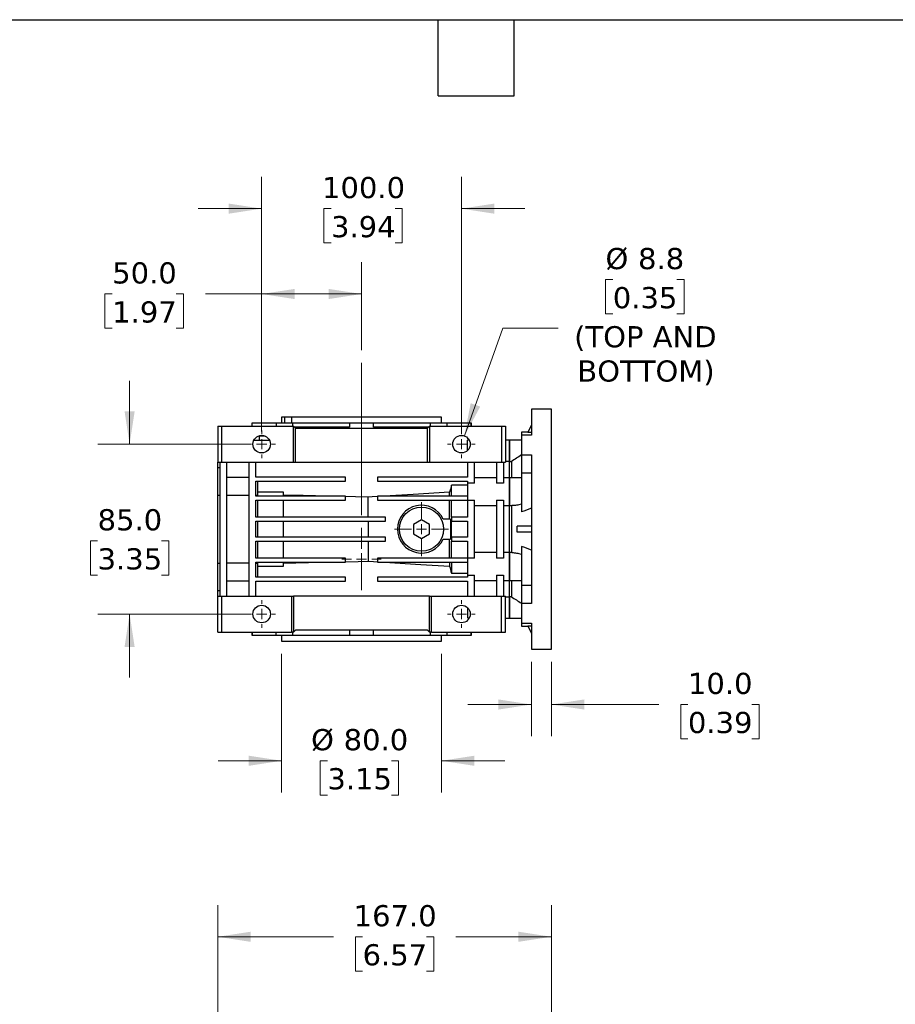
# Model space of a CAD drawing. Header units: millimetres. Extents: x 32 to 1366, y 32 to 1048.
# Tile 4 of 12: x 470 to 908, y 555 to 1048. Entities that reach past the tile are written whole.
import ezdxf

# ---------------------------------------------------------------- set-up
doc = ezdxf.new("R2010")
doc.units = ezdxf.units.MM
doc.header["$LTSCALE"] = 5
doc.linetypes.add('SLD-Center', pattern=[19.05, 15.24, -1.27, 1.27, -1.27])
doc.linetypes.add('SLD-Solid', pattern=[0])
doc.layers.add('TEXT', color=140, linetype='SLD-Solid', lineweight=25)
doc.styles.add('SLDTEXTSTYLE0', font='VERDANA.TTF')
doc.dimstyles.new('SLDDIMSTYLE1', dxfattribs={"dimtxt": 10.790039, "dimasz": 16.51, "dimexe": 0, "dimexo": 0.0625, "dimgap": 2.69751, "dimtad": 0, "dimtih": 1, "dimtoh": 1, "dimrnd": 1e-09, "dimzin": 4, "dimdsep": 46, "dimtxsty": 'SLDTEXTSTYLE0', "dimsah": 1, "dimcen": 0.09, "dimadec": 0, "dimazin": 1, "dimtfac": 1, "dimtmove": 0, "dimatfit": 0, "dimfxl": 0, "dimfrac": 2, "dimtolj": 1, "dimtzin": 12, "dimarcsym": 0})
doc.dimstyles.new('SLDDIMSTYLE3', dxfattribs={"dimtxt": 10.790039, "dimasz": 16.51, "dimexe": 0, "dimexo": 0.0625, "dimgap": 2.69751, "dimtad": 0, "dimtih": 1, "dimtoh": 1, "dimrnd": 1e-09, "dimzin": 4, "dimdsep": 46, "dimtxsty": 'SLDTEXTSTYLE0', "dimsah": 1, "dimcen": 0.09, "dimadec": 0, "dimazin": 1, "dimtfac": 1, "dimtofl": 0, "dimtmove": 0, "dimatfit": 3, "dimfxl": 0, "dimfrac": 2, "dimtolj": 1, "dimtzin": 12, "dimarcsym": 0})
doc.dimstyles.new('SLDDIMSTYLE7', dxfattribs={"dimtxt": 10.790039, "dimasz": 16.51, "dimexe": 0, "dimexo": 0.0625, "dimgap": 2.69751, "dimtad": 0, "dimtih": 1, "dimtoh": 1, "dimrnd": 1e-09, "dimzin": 12, "dimdsep": 46, "dimtxsty": 'SLDTEXTSTYLE0', "dimsah": 1, "dimcen": 0, "dimadec": 0, "dimazin": 3, "dimtfac": 1, "dimtofl": 0, "dimtmove": 0, "dimatfit": 3, "dimfxl": 0, "dimfrac": 2, "dimtolj": 1, "dimtzin": 12, "dimarcsym": 0})

# ---------------------------------------------------------------- blocks, each defined once
blk = doc.blocks.new('_D_6')
at = {"color": 7, "linetype": 'SLD-Solid', "lineweight": 0}
for p, q in [((569.18, 462.12), (569.18, 604.64)), ((736.18, 485.12), (736.18, 604.64)), ((569.18, 588.77), (627.08, 588.77)), ((641.7, 588.77), (638.08, 588.77)), ((638.08, 588.77), (638.08, 571.62)), ((673.77, 588.77), (677.39, 588.77)), ((677.39, 588.77), (677.39, 571.62)), ((736.18, 588.77), (688.39, 588.77)), ((638.08, 571.62), (641.7, 571.62)), ((677.39, 571.62), (673.77, 571.62))]:
    blk.add_line(p, q, dxfattribs=at)
at = {"color": 7, "linetype": 'SLD-Solid', "lineweight": 18}
for points in [[(569.18, 588.77), (585.69, 586.23), (585.69, 591.31)], [(736.18, 588.77), (719.67, 591.31), (719.67, 586.23)]]:
    blk.add_solid(points, dxfattribs=at)
at = {"color": 7, "linetype": 'SLD-Solid', "lineweight": 18, "char_height": 10.583, "attachment_point": 1, "style": 'SLDTEXTSTYLE0'}
for s, insert in [('167.0', (637.22, 604.62)), ('6.57', (641.7, 585.06))]:
    blk.add_mtext(s, dxfattribs=dict(at, insert=insert))
blk = doc.blocks.new('_D_16')
at = {"color": 7, "linetype": 'SLD-Solid', "lineweight": 0}
for p, q in [((766.95, 917.64), (763.33, 917.64)), ((763.33, 917.64), (763.33, 900.49)), ((799.02, 917.64), (802.64, 917.64)), ((802.64, 917.64), (802.64, 900.49)), ((763.33, 900.49), (766.95, 900.49)), ((802.64, 900.49), (799.02, 900.49)), ((692.66, 839.42), (711.88, 893.4)), ((711.88, 893.4), (739.66, 893.4))]:
    blk.add_line(p, q, dxfattribs=at)
at = {"color": 7, "linetype": 'SLD-Solid', "lineweight": 18}
blk.add_solid([(692.66, 839.42), (700.59, 854.12), (695.8, 855.82)], dxfattribs=at)
at = {"color": 7, "linetype": 'SLD-Solid', "lineweight": 18, "char_height": 10.583, "attachment_point": 1, "style": 'SLDTEXTSTYLE0'}
for s, insert in [('%%c', (763.29, 933.5)), ('8.8', (779.59, 933.5)), ('0.35', (766.95, 913.93)), ('(TOP AND', (747.6, 894.37)), ('BOTTOM)', (749.18, 877.22))]:
    blk.add_mtext(s, dxfattribs=dict(at, insert=insert))
blk = doc.blocks.new('_D_17')
at = {"color": 7, "linetype": 'SLD-Solid', "lineweight": 0}
for p, q in [((525.08, 835.28), (525.08, 867.03)), ((584.83, 835.28), (509.21, 835.28)), ((509.05, 786.91), (505.43, 786.91)), ((505.43, 786.91), (505.43, 769.76)), ((541.11, 786.91), (544.74, 786.91)), ((544.74, 786.91), (544.74, 769.76)), ((505.43, 769.76), (509.05, 769.76)), ((544.74, 769.76), (541.11, 769.76)), ((584.83, 750.28), (509.21, 750.28)), ((525.08, 750.28), (525.08, 718.53))]:
    blk.add_line(p, q, dxfattribs=at)
at = {"color": 7, "linetype": 'SLD-Solid', "lineweight": 18}
for points in [[(525.08, 835.28), (527.62, 851.79), (522.54, 851.79)], [(525.08, 750.28), (522.54, 733.77), (527.62, 733.77)]]:
    blk.add_solid(points, dxfattribs=at)
at = {"color": 7, "linetype": 'SLD-Solid', "lineweight": 18, "char_height": 10.583, "attachment_point": 1, "style": 'SLDTEXTSTYLE0'}
for s, insert in [('85.0', (509.05, 802.77)), ('3.35', (509.05, 783.2))]:
    blk.add_mtext(s, dxfattribs=dict(at, insert=insert))
blk = doc.blocks.new('_D_18')
at = {"color": 7, "linetype": 'SLD-Solid', "lineweight": 0}
for p, q in [((591.18, 841.63), (591.18, 969.05)), ((691.18, 841.63), (691.18, 969.05)), ((591.18, 953.18), (559.43, 953.18)), ((625.89, 953.18), (622.26, 953.18)), ((622.26, 953.18), (622.26, 936.03)), ((657.95, 953.18), (661.57, 953.18)), ((661.57, 953.18), (661.57, 936.03)), ((691.18, 953.18), (722.93, 953.18)), ((622.26, 936.03), (625.89, 936.03)), ((661.57, 936.03), (657.95, 936.03))]:
    blk.add_line(p, q, dxfattribs=at)
at = {"color": 7, "linetype": 'SLD-Solid', "lineweight": 18}
for points in [[(591.18, 953.18), (574.67, 955.72), (574.67, 950.64)], [(691.18, 953.18), (707.69, 950.64), (707.69, 955.72)]]:
    blk.add_solid(points, dxfattribs=at)
at = {"color": 7, "linetype": 'SLD-Solid', "lineweight": 18, "char_height": 10.583, "attachment_point": 1, "style": 'SLDTEXTSTYLE0'}
for s, insert in [('100.0', (621.4, 969.04)), ('3.94', (625.89, 949.47))]:
    blk.add_mtext(s, dxfattribs=dict(at, insert=insert))
blk = doc.blocks.new('_D_19')
at = {"color": 7, "linetype": 'SLD-Solid', "lineweight": 0}
for p, q in [((591.18, 841.63), (591.18, 926.34)), ((641.18, 882.38), (641.18, 926.34)), ((516.36, 910.47), (512.74, 910.47)), ((512.74, 910.47), (512.74, 893.32)), ((548.42, 910.47), (552.05, 910.47)), ((552.05, 910.47), (552.05, 893.32)), ((591.18, 910.47), (563.04, 910.47)), ((641.18, 910.47), (591.18, 910.47)), ((512.74, 893.32), (516.36, 893.32)), ((552.05, 893.32), (548.42, 893.32))]:
    blk.add_line(p, q, dxfattribs=at)
at = {"color": 7, "linetype": 'SLD-Solid', "lineweight": 18}
for points in [[(591.18, 910.47), (607.69, 907.93), (607.69, 913.01)], [(641.18, 910.47), (624.67, 913.01), (624.67, 907.93)]]:
    blk.add_solid(points, dxfattribs=at)
at = {"color": 7, "linetype": 'SLD-Solid', "lineweight": 18, "char_height": 10.583, "attachment_point": 1, "style": 'SLDTEXTSTYLE0'}
for s, insert in [('50.0', (516.36, 926.32)), ('1.97', (516.36, 906.76))]:
    blk.add_mtext(s, dxfattribs=dict(at, insert=insert))
blk = doc.blocks.new('_D_20')
at = {"color": 7, "linetype": 'SLD-Solid', "lineweight": 0}
for p, q in [((726.18, 726.43), (726.18, 689.14)), ((736.18, 726.43), (736.18, 689.14)), ((726.18, 705.01), (694.43, 705.01)), ((736.18, 705.01), (789.94, 705.01)), ((804.56, 705.01), (800.93, 705.01)), ((800.93, 705.01), (800.93, 687.86)), ((836.62, 705.01), (840.24, 705.01)), ((840.24, 705.01), (840.24, 687.86)), ((800.93, 687.86), (804.56, 687.86)), ((840.24, 687.86), (836.62, 687.86))]:
    blk.add_line(p, q, dxfattribs=at)
at = {"color": 7, "linetype": 'SLD-Solid', "lineweight": 18}
for points in [[(726.18, 705.01), (709.67, 707.55), (709.67, 702.47)], [(736.18, 705.01), (752.69, 702.47), (752.69, 707.55)]]:
    blk.add_solid(points, dxfattribs=at)
at = {"color": 7, "linetype": 'SLD-Solid', "lineweight": 18, "char_height": 10.583, "attachment_point": 1, "style": 'SLDTEXTSTYLE0'}
for s, insert in [('10.0', (804.56, 720.87)), ('0.39', (804.56, 701.31))]:
    blk.add_mtext(s, dxfattribs=dict(at, insert=insert))
blk = doc.blocks.new('_D_21')
at = {"color": 7, "linetype": 'SLD-Solid', "lineweight": 0}
for p, q in [((601.18, 730.43), (601.18, 660.99)), ((681.18, 730.43), (681.18, 660.99)), ((601.18, 676.86), (569.43, 676.86)), ((624.06, 676.86), (620.44, 676.86)), ((620.44, 676.86), (620.44, 659.71)), ((656.12, 676.86), (659.75, 676.86)), ((659.75, 676.86), (659.75, 659.71)), ((681.18, 676.86), (712.93, 676.86)), ((620.44, 659.71), (624.06, 659.71)), ((659.75, 659.71), (656.12, 659.71))]:
    blk.add_line(p, q, dxfattribs=at)
at = {"color": 7, "linetype": 'SLD-Solid', "lineweight": 18}
for points in [[(601.18, 676.86), (584.67, 679.4), (584.67, 674.32)], [(681.18, 676.86), (697.69, 674.32), (697.69, 679.4)]]:
    blk.add_solid(points, dxfattribs=at)
at = {"color": 7, "linetype": 'SLD-Solid', "lineweight": 18, "char_height": 10.583, "attachment_point": 1, "style": 'SLDTEXTSTYLE0'}
for s, insert in [('%%c', (615.92, 692.72)), ('80.0', (632.21, 692.72)), ('3.15', (624.06, 673.16))]:
    blk.add_mtext(s, dxfattribs=dict(at, insert=insert))
blk = doc.blocks.new('SW_CENTERMARKSYMBOL_18')
at = {"color": 0, "linetype": 'SLD-Solid', "lineweight": 18}
for p, q in [((0, 5.08), (0, 13.54)), ((-5.08, 0), (-13.54, 0)), ((0, 0), (-2.54, 0)), ((0, 0), (0, 2.54)), ((0, 0), (0, -2.54)), ((0, 0), (2.54, 0)), ((5.08, 0), (13.54, 0)), ((0, -5.08), (0, -13.54))]:
    blk.add_line(p, q, dxfattribs=at)
blk = doc.blocks.new('SW_CENTERMARKSYMBOL_19')
at = {"color": 0, "linetype": 'SLD-Solid', "lineweight": 18}
for p, q in [((0, 5.08), (0, 6.93)), ((-5.08, 0), (-6.93, 0)), ((0, 0), (-2.54, 0)), ((0, 0), (0, 2.54)), ((0, 0), (0, -2.54)), ((0, 0), (2.54, 0)), ((5.08, 0), (6.93, 0)), ((0, -5.08), (0, -6.93))]:
    blk.add_line(p, q, dxfattribs=at)
blk = doc.blocks.new('SW_CENTERMARKSYMBOL_20')
at = {"color": 0, "linetype": 'SLD-Solid', "lineweight": 18}
for p, q in [((0, 5.08), (0, 6.93)), ((-5.08, 0), (-6.93, 0)), ((0, 0), (-2.54, 0)), ((0, 0), (0, 2.54)), ((0, 0), (0, -2.54)), ((0, 0), (2.54, 0)), ((5.08, 0), (6.93, 0)), ((0, -5.08), (0, -6.93))]:
    blk.add_line(p, q, dxfattribs=at)
blk = doc.blocks.new('SW_CENTERMARKSYMBOL_21')
at = {"color": 0, "linetype": 'SLD-Solid', "lineweight": 18}
for p, q in [((0, 5.08), (0, 6.93)), ((-5.08, 0), (-6.93, 0)), ((0, 0), (-2.54, 0)), ((0, 0), (0, 2.54)), ((0, 0), (0, -2.54)), ((0, 0), (2.54, 0)), ((5.08, 0), (6.93, 0)), ((0, -5.08), (0, -6.93))]:
    blk.add_line(p, q, dxfattribs=at)
blk = doc.blocks.new('SW_CENTERMARKSYMBOL_22')
at = {"color": 0, "linetype": 'SLD-Solid', "lineweight": 18}
for p, q in [((0, 5.08), (0, 6.93)), ((-5.08, 0), (-6.93, 0)), ((0, 0), (-2.54, 0)), ((0, 0), (0, 2.54)), ((0, 0), (0, -2.54)), ((0, 0), (2.54, 0)), ((5.08, 0), (6.93, 0)), ((0, -5.08), (0, -6.93))]:
    blk.add_line(p, q, dxfattribs=at)
blk = doc.blocks.new('SW_CENTERMARKSYMBOL_23')
at = {"color": 0, "linetype": 'SLD-Solid', "lineweight": 18}
for p, q in [((0, 5.08), (0, 9.79)), ((-5.08, 0), (-9.79, 0)), ((0, 0), (-2.54, 0)), ((0, 0), (0, 2.54)), ((0, 0), (0, -2.54)), ((0, 0), (2.54, 0)), ((5.08, 0), (9.79, 0)), ((0, -5.08), (0, -9.79))]:
    blk.add_line(p, q, dxfattribs=at)

msp = doc.modelspace()

# ---------------------------------------------------------------- linework, layer by layer
at = {"color": 7, "linetype": 'SLD-Center', "lineweight": 18}
msp.add_line((641.183, 876.032), (641.183, 762.282), dxfattribs=at)
for p, q in [((736.183, 852.782), (726.183, 852.782)), ((726.183, 852.782), (726.183, 839.868)), ((736.183, 732.782), (736.183, 852.782)), ((601.183, 848.782), (601.183, 845.782)), ((602.827, 848.782), (601.183, 848.782)), ((602.827, 845.782), (602.827, 848.782)), ((606.037, 848.782), (602.827, 848.782)), ((606.037, 848.782), (606.037, 845.782)), ((681.183, 848.782), (606.037, 848.782)), ((681.183, 845.782), (681.183, 848.782)), ((569.183, 844.282), (569.183, 826.282)), ((569.183, 844.282), (571.183, 844.282)), ((571.183, 826.282), (571.183, 844.282)), ((571.183, 844.282), (607.183, 844.282)), ((586.183, 845.782), (586.183, 844.282)), ((586.469, 845.782), (586.183, 845.782)), ((586.469, 844.282), (586.469, 845.782)), ((598.535, 845.782), (586.469, 845.782)), ((598.535, 844.282), (598.535, 845.782)), ((606.768, 845.782), (598.535, 845.782)), ((606.768, 844.282), (606.768, 845.782)), ((635.182, 845.782), (606.768, 845.782)), ((607.183, 826.282), (607.183, 844.282)), ((608.183, 843.282), (607.183, 844.282)), ((635.182, 843.782), (607.683, 843.782)), ((608.183, 826.282), (608.183, 843.282)), ((608.183, 843.282), (674.183, 843.282)), ((635.182, 845.782), (635.182, 843.782)), ((647.185, 845.782), (635.182, 845.782)), ((647.185, 843.782), (647.185, 845.782)), ((675.598, 845.782), (647.185, 845.782)), ((674.683, 843.782), (647.185, 843.782)), ((674.183, 843.282), (675.183, 844.282)), ((674.183, 826.282), (674.183, 843.282)), ((675.183, 844.282), (675.183, 826.282)), ((675.183, 844.282), (711.183, 844.282)), ((675.598, 845.782), (675.598, 844.282)), ((684.086, 845.782), (675.598, 845.782)), ((684.086, 844.282), (684.086, 845.782)), ((695.855, 845.782), (684.086, 845.782)), ((695.855, 845.782), (695.855, 844.282)), ((696.183, 845.782), (695.855, 845.782)), ((696.183, 844.282), (696.183, 845.782)), ((711.183, 844.282), (711.183, 826.282)), ((711.183, 844.282), (713.183, 844.282)), ((713.183, 844.282), (713.183, 826.282)), ((726.183, 845.036), (724.466, 841.179)), ((589.89, 839.282), (589.89, 837.282)), ((592.992, 839.282), (589.89, 839.282)), ((724.506, 841.282), (721.183, 841.282)), ((721.183, 841.282), (721.183, 839.868)), ((721.183, 839.868), (721.183, 829.969)), ((726.183, 839.868), (721.183, 839.868)), ((726.183, 841.179), (724.466, 841.179)), ((587.275, 837.282), (595.091, 837.282)), ((695.091, 837.282), (694.183, 837.282)), ((694.183, 832.077), (694.183, 837.282)), ((715.183, 837.282), (713.183, 837.282)), ((721.183, 837.282), (715.183, 837.282)), ((715.183, 826.749), (715.183, 837.282)), ((715.183, 837.282), (715.183, 826.749)), ((721.183, 829.969), (726.183, 829.969)), ((721.183, 829.969), (721.183, 820.984)), ((726.183, 829.969), (726.183, 755.595)), ((569.183, 826.282), (570.183, 826.282)), ((569.183, 823.47), (569.183, 826.282)), ((570.183, 823.47), (569.183, 823.47)), ((569.183, 809.827), (569.183, 823.47)), ((570.183, 826.282), (571.183, 826.282)), ((570.183, 826.282), (570.183, 759.282)), ((571.183, 826.282), (607.183, 826.282)), ((573.683, 759.282), (573.683, 826.282)), ((584.683, 826.282), (584.683, 759.282)), ((588.183, 818.782), (588.183, 826.282)), ((607.183, 826.282), (608.183, 826.282)), ((608.183, 826.282), (674.183, 826.282)), ((674.183, 826.282), (675.183, 826.282)), ((675.183, 826.282), (711.183, 826.282)), ((694.183, 826.282), (694.183, 818.782)), ((697.683, 815.831), (697.683, 826.282)), ((708.683, 826.282), (708.683, 815.831)), ((711.183, 826.282), (712.183, 826.282)), ((712.183, 826.282), (713.183, 826.282)), ((712.183, 826.282), (712.183, 815.831)), ((713.183, 826.749), (715.183, 826.749)), ((715.183, 818.532), (715.183, 826.749)), ((715.183, 826.638), (716.183, 826.638)), ((716.183, 826.638), (716.183, 818.532)), ((584.683, 818.629), (573.683, 818.629)), ((633.183, 818.782), (588.183, 818.782)), ((633.183, 816.782), (633.183, 818.782)), ((694.183, 818.782), (649.183, 818.782)), ((649.183, 818.782), (649.183, 816.782)), ((708.683, 818.532), (697.683, 818.532)), ((715.183, 818.532), (712.183, 818.532)), ((721.183, 818.532), (715.183, 818.532)), ((715.183, 804.532), (715.183, 818.532)), ((715.183, 818.532), (715.183, 804.532)), ((721.183, 820.984), (726.183, 820.984)), ((721.183, 820.984), (721.183, 801.406)), ((588.183, 816.782), (633.183, 816.782)), ((588.183, 809.282), (588.183, 816.782)), ((589.183, 809.827), (589.183, 816.782)), ((649.183, 816.782), (694.183, 816.782)), ((694.183, 814.823), (686.183, 814.823)), ((686.183, 809.282), (686.183, 814.823)), ((694.183, 816.782), (694.183, 815.831)), ((697.683, 815.831), (694.183, 815.831)), ((694.183, 815.831), (694.183, 807.233)), ((712.183, 815.831), (708.683, 815.831)), ((569.183, 809.827), (570.183, 809.827)), ((569.183, 775.737), (569.183, 809.827)), ((573.683, 809.827), (584.683, 809.827)), ((588.183, 809.827), (589.183, 809.827)), ((633.183, 809.282), (588.183, 809.282)), ((602.183, 811.27), (589.183, 811.27)), ((589.183, 809.282), (589.183, 809.827)), ((602.183, 809.282), (602.183, 811.27)), ((633.183, 807.282), (633.183, 809.282)), ((644.433, 798.782), (644.433, 808.779)), ((649.183, 809.282), (649.183, 807.282)), ((694.183, 809.282), (649.183, 809.282)), ((685.223, 809.282), (685.223, 811.27)), ((588.183, 807.282), (633.183, 807.282)), ((588.183, 798.782), (588.183, 807.282)), ((589.183, 798.782), (589.183, 807.282)), ((602.183, 798.782), (602.183, 807.282)), ((649.183, 807.282), (694.183, 807.282)), ((685.223, 797.782), (685.223, 807.282)), ((686.183, 798.782), (686.183, 807.282)), ((694.183, 807.233), (697.683, 807.233)), ((694.183, 807.233), (694.183, 798.782)), ((697.683, 778.331), (697.683, 807.233)), ((697.683, 804.532), (708.683, 804.532)), ((708.683, 807.233), (712.183, 807.233)), ((708.683, 807.233), (708.683, 778.331)), ((712.183, 807.233), (712.183, 778.331)), ((712.183, 804.532), (715.183, 804.532)), ((715.183, 804.532), (716.414, 804.532)), ((715.183, 781.032), (715.183, 804.532)), ((716.183, 804.534), (716.183, 781.03)), ((653.183, 798.782), (588.183, 798.782)), ((653.183, 796.782), (653.183, 798.782)), ((686.183, 798.782), (686.183, 796.782)), ((694.183, 798.782), (686.183, 798.782)), ((588.183, 796.782), (653.183, 796.782)), ((588.183, 788.782), (588.183, 796.782)), ((589.183, 788.782), (589.183, 796.782)), ((602.183, 788.782), (602.183, 796.782)), ((644.433, 796.782), (644.433, 788.782)), ((671.183, 797.401), (667.183, 795.091)), ((667.183, 795.091), (667.183, 790.473)), ((675.183, 795.091), (671.183, 797.401)), ((675.183, 790.473), (675.183, 795.091)), ((685.778, 797.782), (682.092, 797.782)), ((686.183, 796.782), (694.183, 796.782)), ((686.183, 788.782), (686.183, 796.782)), ((694.183, 796.782), (694.183, 788.782)), ((726.183, 794.282), (719.088, 794.282)), ((653.183, 788.782), (588.183, 788.782)), ((653.183, 786.782), (653.183, 788.782)), ((667.183, 790.473), (671.183, 788.163)), ((671.183, 788.163), (675.183, 790.473)), ((694.183, 788.782), (686.183, 788.782)), ((686.183, 788.782), (686.183, 786.782)), ((726.183, 791.282), (719.088, 791.282)), ((588.183, 786.782), (653.183, 786.782)), ((588.183, 778.282), (588.183, 786.782)), ((589.183, 778.282), (589.183, 786.782)), ((602.183, 778.282), (602.183, 786.782)), ((644.433, 786.782), (644.433, 776.785)), ((682.092, 787.782), (685.778, 787.782)), ((685.223, 778.282), (685.223, 787.782)), ((686.183, 786.782), (694.183, 786.782)), ((686.183, 778.282), (686.183, 786.782)), ((694.183, 786.782), (694.183, 778.331)), ((721.183, 784.158), (721.183, 764.58)), ((708.683, 781.032), (697.683, 781.032)), ((715.183, 781.032), (712.183, 781.032)), ((716.414, 781.032), (715.183, 781.032)), ((715.183, 767.032), (715.183, 781.032)), ((715.183, 781.032), (715.183, 767.032)), ((569.183, 775.737), (570.183, 775.737)), ((569.183, 762.094), (569.183, 775.737)), ((584.683, 775.737), (573.683, 775.737)), ((633.183, 778.282), (588.183, 778.282)), ((588.183, 776.282), (633.183, 776.282)), ((588.183, 768.782), (588.183, 776.282)), ((588.183, 775.737), (589.183, 775.737)), ((589.183, 775.737), (589.183, 776.282)), ((589.183, 768.782), (589.183, 775.737)), ((589.183, 774.294), (602.183, 774.294)), ((602.183, 774.294), (602.183, 776.282)), ((633.183, 776.282), (633.183, 778.282)), ((649.183, 778.282), (649.183, 776.282)), ((694.183, 778.282), (649.183, 778.282)), ((649.183, 776.282), (694.183, 776.282)), ((685.223, 776.282), (685.223, 774.294)), ((686.183, 776.282), (686.183, 770.741)), ((697.683, 778.331), (694.183, 778.331)), ((694.183, 778.331), (694.183, 769.733)), ((712.183, 778.331), (708.683, 778.331)), ((633.183, 768.782), (588.183, 768.782)), ((633.183, 766.782), (633.183, 768.782)), ((649.183, 768.782), (649.183, 766.782)), ((694.183, 768.782), (649.183, 768.782)), ((686.183, 770.741), (694.183, 770.741)), ((694.183, 769.733), (697.683, 769.733)), ((694.183, 769.733), (694.183, 768.782)), ((697.683, 759.282), (697.683, 769.733)), ((708.683, 769.733), (712.183, 769.733)), ((708.683, 769.733), (708.683, 759.282)), ((712.183, 769.733), (712.183, 759.282)), ((573.683, 766.935), (584.683, 766.935)), ((588.183, 766.782), (633.183, 766.782)), ((588.183, 759.282), (588.183, 766.782)), ((649.183, 766.782), (694.183, 766.782)), ((694.183, 766.782), (694.183, 759.282)), ((697.683, 767.032), (708.683, 767.032)), ((712.183, 767.032), (715.183, 767.032)), ((715.183, 767.032), (721.183, 767.032)), ((715.183, 758.815), (715.183, 767.032)), ((716.183, 767.032), (716.183, 758.925)), ((726.183, 764.58), (721.183, 764.58)), ((721.183, 764.58), (721.183, 755.595)), ((569.183, 762.094), (570.183, 762.094)), ((569.183, 759.282), (569.183, 762.094)), ((569.183, 741.282), (569.183, 759.282)), ((569.183, 759.282), (570.183, 759.282)), ((570.183, 759.282), (571.183, 759.282)), ((571.183, 741.282), (571.183, 759.282)), ((571.183, 759.282), (606.183, 759.282)), ((606.183, 759.282), (606.183, 741.282)), ((606.183, 759.282), (607.183, 759.282)), ((607.183, 759.282), (607.183, 741.282)), ((675.183, 759.282), (607.183, 759.282)), ((675.183, 741.282), (675.183, 759.282)), ((675.183, 759.282), (676.183, 759.282)), ((676.183, 741.282), (676.183, 759.282)), ((676.183, 759.282), (711.183, 759.282)), ((711.183, 741.282), (711.183, 759.282)), ((711.183, 759.282), (712.183, 759.282)), ((712.183, 759.282), (713.183, 759.282)), ((713.183, 741.282), (713.183, 759.282)), ((716.183, 758.925), (715.183, 758.925)), ((715.183, 758.815), (713.183, 758.815)), ((715.183, 748.282), (715.183, 758.815)), ((715.183, 758.815), (715.183, 748.282)), ((721.183, 755.595), (721.183, 745.696)), ((726.183, 755.595), (721.183, 755.595)), ((694.183, 753.487), (694.183, 748.354)), ((694.183, 748.354), (695.127, 748.354)), ((713.183, 748.282), (715.183, 748.282)), ((715.183, 748.282), (721.183, 748.282)), ((721.183, 745.696), (726.183, 745.696)), ((721.183, 745.696), (721.183, 744.282)), ((721.183, 744.282), (724.512, 744.282)), ((724.466, 744.385), (726.183, 744.385)), ((724.466, 744.385), (726.183, 740.528)), ((726.183, 745.696), (726.183, 732.782)), ((569.183, 741.282), (571.183, 741.282)), ((571.183, 741.282), (606.183, 741.282)), ((586.183, 741.282), (586.183, 739.782)), ((586.183, 739.782), (586.512, 739.782)), ((586.512, 739.782), (586.512, 741.282)), ((586.512, 739.782), (598.281, 739.782)), ((598.281, 741.282), (598.281, 739.782)), ((598.281, 739.782), (606.768, 739.782)), ((601.183, 739.782), (601.183, 736.782)), ((607.183, 741.282), (606.183, 741.282)), ((606.768, 739.782), (606.768, 741.282)), ((606.768, 739.782), (635.182, 739.782)), ((607.183, 741.282), (608.183, 742.282)), ((674.183, 742.282), (608.183, 742.282)), ((635.182, 742.282), (635.182, 739.782)), ((635.182, 739.782), (647.185, 739.782)), ((647.185, 739.782), (647.185, 742.282)), ((647.185, 739.782), (675.598, 739.782)), ((675.183, 741.282), (674.183, 742.282)), ((676.183, 741.282), (675.183, 741.282)), ((675.598, 741.282), (675.598, 739.782)), ((675.598, 739.782), (684.086, 739.782)), ((676.183, 741.282), (711.183, 741.282)), ((681.183, 736.782), (681.183, 739.782)), ((684.086, 739.782), (684.086, 741.282)), ((684.086, 739.782), (695.855, 739.782)), ((695.855, 741.282), (695.855, 739.782)), ((695.855, 739.782), (696.183, 739.782)), ((696.183, 739.782), (696.183, 741.282)), ((711.183, 741.282), (713.183, 741.282)), ((601.183, 736.782), (641.183, 736.782)), ((641.183, 736.782), (681.183, 736.782)), ((726.183, 732.782), (736.183, 732.782))]:
    msp.add_line(p, q)
at = {"flags": 128}
for points in [[(686.183, 814.823), (685.645, 812.833), (685.223, 811.27)], [(624.527, 809.282), (612.014, 809.598), (602.183, 809.847)], [(644.433, 808.779), (638.133, 808.938), (633.183, 809.063)], [(649.183, 809.069), (646.523, 808.906), (644.433, 808.779)], [(685.223, 811.27), (666.993, 810.157), (652.67, 809.282)], [(602.183, 775.717), (614.696, 776.033), (624.527, 776.282)], [(633.183, 776.501), (639.483, 776.66), (644.433, 776.785)], [(644.433, 776.785), (647.093, 776.623), (649.183, 776.495)], [(652.67, 776.282), (670.9, 775.168), (685.223, 774.294)]]:
    msp.add_lwpolyline(points, dxfattribs=at)
for centre, radius in [((591.183, 835.282), 4.39), ((691.183, 835.282), 4.39), ((671.183, 792.782), 11), ((591.183, 750.282), 4.39), ((691.183, 750.282), 4.39)]:
    msp.add_circle(centre, radius)
msp.add_arc((671.183, 792.782), 12, 24.62432, 335.37568)
for points in [[(721.183, 829.9), (720.342, 829.325), (719.505, 828.767), (717.838, 827.679), (717.008, 827.151), (716.183, 826.638)], [(721.183, 805.288), (720.382, 805.04), (719.584, 804.854), (717.994, 804.6), (717.201, 804.532), (716.414, 804.532)], [(716.414, 781.032), (717.201, 781.032), (717.994, 780.964), (719.584, 780.71), (720.382, 780.524), (721.183, 780.276)], [(716.183, 758.925), (717.008, 758.413), (717.838, 757.885), (719.505, 756.797), (720.342, 756.239), (721.183, 755.664)]]:
    msp.add_open_spline(points, degree=3, knots=[0, 0, 0, 0, 0.5, 0.5, 1, 1, 1, 1])
for points in [[(726.183, 803.315), (724.544, 802.487), (722.878, 801.861), (721.183, 801.406)], [(685.778, 797.782), (685.679, 794.449), (685.679, 791.115), (685.778, 787.782)], [(719.088, 791.282), (719.115, 792.28), (719.115, 793.284), (719.088, 794.282)], [(726.183, 782.249), (724.544, 783.077), (722.878, 783.703), (721.183, 784.158)], [(685.223, 774.294), (685.543, 773.11), (685.863, 771.925), (686.183, 770.741)]]:
    msp.add_open_spline(points, degree=3)
at = {"layer": 'TEXT'}
for p, q in [((31.75, 1047.75), (1365.25, 1047.75)), ((679.45, 1009.65), (679.45, 1047.75)), ((717.55, 1009.65), (717.55, 1047.75)), ((679.45, 1009.65), (717.55, 1009.65))]:
    msp.add_line(p, q, dxfattribs=at)

# ---------------------------------------------------------------- block references
at = {"color": 7, "linetype": 'Continuous', "lineweight": 0}
for name, p in [('SW_CENTERMARKSYMBOL_20', (591.183, 835.282)), ('SW_CENTERMARKSYMBOL_19', (691.183, 835.282)), ('SW_CENTERMARKSYMBOL_18', (671.183, 792.782)), ('SW_CENTERMARKSYMBOL_23', (641.183, 777.782)), ('SW_CENTERMARKSYMBOL_22', (591.183, 750.282)), ('SW_CENTERMARKSYMBOL_21', (691.183, 750.282))]:
    msp.add_blockref(name, p, dxfattribs=at)

# ---------------------------------------------------------------- dimensions: what is measured, and where the dimension line sits
at = {"color": 7, "linetype": 'SLD-Solid', "lineweight": 18}
for base, p1, p2, dimstyle, picture, middle in [((691.183, 953.18), (591.183, 835.282), (691.183, 835.282), 'SLDDIMSTYLE1', '_D_18', (641.919, 953.18)), ((591.183, 910.466), (641.183, 876.032), (591.183, 835.282), 'SLDDIMSTYLE3', '_D_19', (532.39, 910.466)), ((736.183, 705.014), (726.183, 732.782), (736.183, 732.782), 'SLDDIMSTYLE1', '_D_20', (820.59, 705.014)), ((736.183, 588.767), (569.183, 455.767), (736.183, 478.767), 'SLDDIMSTYLE3', '_D_6', (657.735, 588.767))]:
    dim = msp.add_linear_dim(base=base, p1=p1, p2=p2, dimstyle=dimstyle, dxfattribs=at)
    dim.commit()
    dim.dimension.update_dxf_attribs({"geometry": picture, "text_midpoint": middle, "dimtype": 160})
dim = msp.add_diameter_dim_2p(p1=(689.71, 831.146), p2=(692.656, 839.418), text='<>\\P(TOP AND\\PBOTTOM)', dimstyle='SLDDIMSTYLE7', dxfattribs=at)
dim.commit()
dim.dimension.update_dxf_attribs({"geometry": '_D_16', "text_midpoint": (782.984, 898.973), "dimtype": 163})
dim = msp.add_linear_dim(base=(525.081, 835.282), p1=(591.183, 750.282), p2=(591.183, 835.282), angle=90, dimstyle='SLDDIMSTYLE1', dxfattribs=at)
dim.commit()
dim.dimension.update_dxf_attribs({"geometry": '_D_17', "text_midpoint": (525.081, 786.908), "dimtype": 160})
dim = msp.add_linear_dim(base=(601.183, 676.863), p1=(681.183, 736.782), p2=(601.183, 736.782), text='%%c<>', dimstyle='SLDDIMSTYLE1', dxfattribs=at)
dim.commit()
dim.dimension.update_dxf_attribs({"geometry": '_D_21', "text_midpoint": (640.093, 676.863), "dimtype": 160})

doc.saveas('drawing.dxf')
